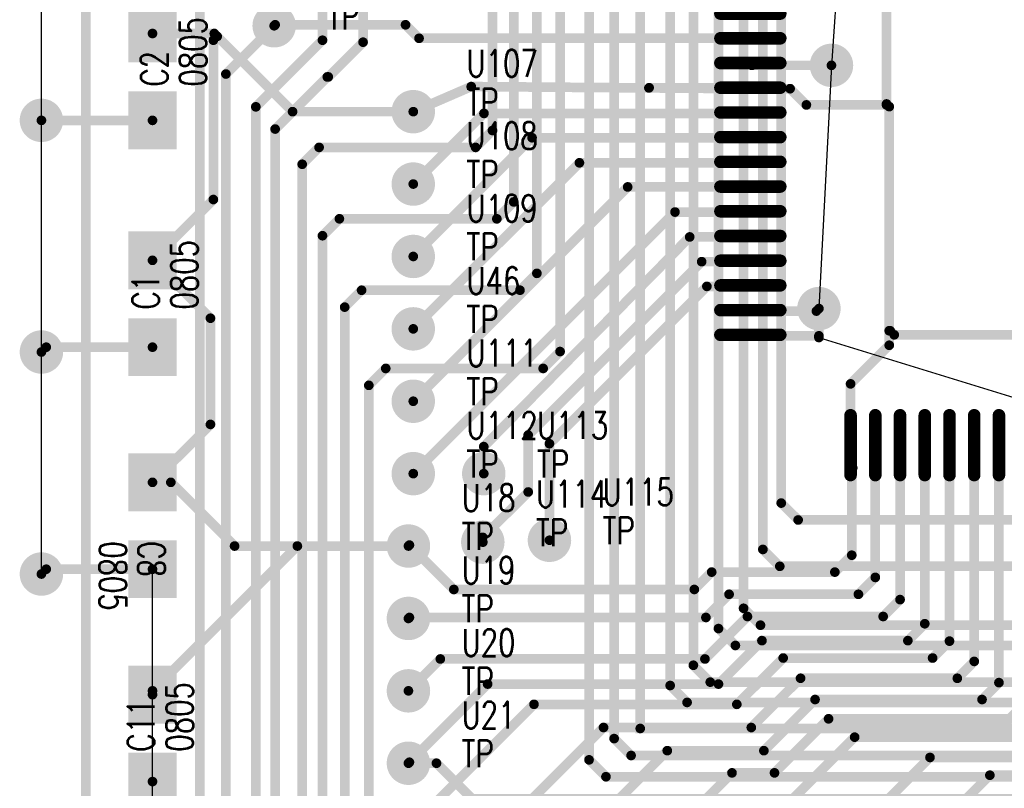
# Model space of a CAD drawing. Extents: x 22 to 3079, y -510 to 5425.
# Tile 4 of 15: x 22 to 1042, y 2398 to 3194. Entities that reach past the tile are written whole.
import ezdxf

# ---------------------------------------------------------------- set-up
doc = ezdxf.new("R2010")
doc.units = 0
for name, pattern in [('TRACK1', [2, 1, 1]), ('TRACK113', [2, 1, 1]), ('TRACK114', [2, 1, 1]), ('TRACK118', [2, 1, 1]), ('TRACK121', [2, 1, 1]), ('TRACK123', [2, 1, 1]), ('TRACK132', [2, 1, 1]), ('TRACK165', [2, 1, 1]), ('TRACK166', [2, 1, 1]), ('TRACK172', [2, 1, 1]), ('TRACK180', [2, 1, 1]), ('TRACK186', [2, 1, 1]), ('TRACK187', [2, 1, 1]), ('TRACK191', [2, 1, 1]), ('TRACK200', [2, 1, 1]), ('TRACK204', [2, 1, 1]), ('TRACK207', [2, 1, 1]), ('TRACK208', [2, 1, 1]), ('TRACK209', [2, 1, 1]), ('TRACK212', [2, 1, 1]), ('TRACK223', [2, 1, 1]), ('TRACK227', [2, 1, 1]), ('TRACK229', [2, 1, 1]), ('TRACK247', [2, 1, 1]), ('TRACK249', [2, 1, 1]), ('TRACK254', [2, 1, 1]), ('TRACK255', [2, 1, 1]), ('TRACK260', [2, 1, 1]), ('TRACK262', [2, 1, 1]), ('TRACK263', [2, 1, 1]), ('TRACK264', [2, 1, 1]), ('TRACK265', [2, 1, 1]), ('TRACK266', [2, 1, 1]), ('TRACK269', [2, 1, 1]), ('TRACK270', [2, 1, 1]), ('TRACK271', [2, 1, 1]), ('TRACK272', [2, 1, 1]), ('TRACK273', [2, 1, 1]), ('TRACK274', [2, 1, 1]), ('TRACK275', [2, 1, 1]), ('TRACK276', [2, 1, 1]), ('TRACK316', [2, 1, 1]), ('TRACK317', [2, 1, 1]), ('TRACK318', [2, 1, 1]), ('TRACK319', [2, 1, 1]), ('TRACK320', [2, 1, 1]), ('TRACK321', [2, 1, 1]), ('TRACK322', [2, 1, 1]), ('TRACK338', [2, 1, 1]), ('TRACK341', [2, 1, 1]), ('TRACK345', [2, 1, 1]), ('TRACK374', [2, 1, 1]), ('TRACK377', [2, 1, 1]), ('TRACK378', [2, 1, 1]), ('TRACK4', [2, 1, 1]), ('TRACK59', [2, 1, 1]), ('TRACK83', [2, 1, 1]), ('TRACK9', [2, 1, 1])]:
    doc.linetypes.add(name, pattern=pattern)
for name, color, linetype in [('CONNECTION', 202, 'CONTINUOUS'), ('DRIL_PLTE_THRU', 12, 'CONTINUOUS'), ('PADS_BOTTOM04', 152, 'CONTINUOUS'), ('PADS_INNER', 1, 'CONTINUOUS'), ('PADS_TOP01', 1, 'CONTINUOUS'), ('PADS_XR25', 168, 'CONTINUOUS'), ('PART_NAME_TOP', 52, 'CONTINUOUS'), ('PART_TOP', 132, 'CONTINUOUS'), ('REFDES', 132, 'CONTINUOUS'), ('TRACK01', 1, 'CONTINUOUS'), ('TRACK03', 5, 'CONTINUOUS'), ('VIA', 1, 'CONTINUOUS')]:
    doc.layers.add(name, color=color, linetype=linetype)
doc.styles.add('W5', font='simplex', dxfattribs={"width": 0.75})

# ---------------------------------------------------------------- blocks, each defined once
blk = doc.blocks.new('PADS_BLOCK_UNUSED2')
at = {"layer": 'DRIL_PLTE_THRU', "const_width": 1.5}
blk.add_lwpolyline([(0, -0.75, 1), (0, 0.75, 1)], format="xyb", close=True, dxfattribs=at)
at = {"layer": 'PADS_BOTTOM04'}
blk.add_lwpolyline([(0, -0.0002624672, 1), (0, 0.0002624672, 1)], format="xyb", close=True, dxfattribs=at)
at = {"layer": 'PADS_INNER'}
blk.add_lwpolyline([(0, -0.0002624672, 1), (0, 0.0002624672, 1)], format="xyb", close=True, dxfattribs=at)
at = {"layer": 'PADS_TOP01', "const_width": 50}
blk.add_lwpolyline([(-30, 0), (30, 0)], dxfattribs=at)
blk = doc.blocks.new('SYM_BLOCK_UNUSED1')
for p in [(-45, 0), (45, 0)]:
    blk.add_blockref('PADS_BLOCK_UNUSED2', p)
blk = doc.blocks.new('PART_TOP2')
blk.add_blockref('SYM_BLOCK_UNUSED1', (0, 0))
at = {"layer": 'PART_NAME_TOP', "style": 'W5', "width": 0.75}
blk.add_text('0805', height=28, dxfattribs=at).set_placement((-5.9999737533, -47.0002624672))
at = {"layer": 'REFDES', "style": 'W5', "width": 0.75}
blk.add_text('C1', height=28, dxfattribs=at).set_placement((-5.9999737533, -7.0002624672))
blk = doc.blocks.new('PART_TOP5')
blk.add_blockref('SYM_BLOCK_UNUSED1', (0, 0))
at = {"layer": 'PART_NAME_TOP', "style": 'W5', "width": 0.75}
blk.add_text('0805', height=28, dxfattribs=at).set_placement((-9.9999737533, -56.0001312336))
at = {"layer": 'REFDES', "style": 'W5', "width": 0.75}
blk.add_text('C2', height=28, dxfattribs=at).set_placement((-9.9999737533, -16.0001312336))
blk = doc.blocks.new('PART_TOP17')
blk.add_blockref('SYM_BLOCK_UNUSED1', (0, 0))
at = {"layer": 'PART_NAME_TOP', "style": 'W5', "width": 0.75}
blk.add_text('0805', height=28, dxfattribs=at).set_placement((-204.0001312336, -55.0005249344))
at = {"layer": 'REFDES', "style": 'W5', "width": 0.75}
blk.add_text('C8', height=28, dxfattribs=at).set_placement((-204.0001312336, -15.0005249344))
blk = doc.blocks.new('PART_TOP23')
blk.add_blockref('SYM_BLOCK_UNUSED1', (0, 0))
at = {"layer": 'PART_NAME_TOP', "style": 'W5', "width": 0.75}
blk.add_text('0805', height=28, dxfattribs=at).set_placement((-234, -42.0004986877))
at = {"layer": 'REFDES', "style": 'W5', "width": 0.75}
blk.add_text('C11', height=28, dxfattribs=at).set_placement((-234, -2.0004986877))
blk = doc.blocks.new('PADS_BLOCK_UNUSED9')
at = {"layer": 'DRIL_PLTE_THRU', "const_width": 1.5}
blk.add_lwpolyline([(0, -0.75, 1), (0, 0.75, 1)], format="xyb", close=True, dxfattribs=at)
at = {"layer": 'PADS_BOTTOM04'}
blk.add_lwpolyline([(0, -0.0002624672, 1), (0, 0.0002624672, 1)], format="xyb", close=True, dxfattribs=at)
at = {"layer": 'PADS_INNER'}
blk.add_lwpolyline([(0, -0.0002624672, 1), (0, 0.0002624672, 1)], format="xyb", close=True, dxfattribs=at)
at = {"layer": 'PADS_TOP01', "const_width": 6.5}
blk.add_lwpolyline([(3.25, -31), (3.25, 31, 1), (-3.25, 31), (-3.25, -31, 1)], format="xyb", close=True, dxfattribs=at)
blk = doc.blocks.new('PADS_BLOCK_UNUSED8')
at = {"layer": 'DRIL_PLTE_THRU', "const_width": 1.5}
blk.add_lwpolyline([(0, -0.75, 1), (0, 0.75, 1)], format="xyb", close=True, dxfattribs=at)
at = {"layer": 'PADS_BOTTOM04'}
blk.add_lwpolyline([(0, -0.0002624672, 1), (0, 0.0002624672, 1)], format="xyb", close=True, dxfattribs=at)
at = {"layer": 'PADS_INNER'}
blk.add_lwpolyline([(0, -0.0002624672, 1), (0, 0.0002624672, 1)], format="xyb", close=True, dxfattribs=at)
at = {"layer": 'PADS_TOP01', "const_width": 6.5}
blk.add_lwpolyline([(-31, -3.25), (31, -3.25, 1), (31, 3.25), (-31, 3.25, 1)], format="xyb", close=True, dxfattribs=at)
blk = doc.blocks.new('SYM_BLOCK_UNUSED7')
for name, p in [('PADS_BLOCK_UNUSED8', (357.5, -217.6)), ('PADS_BLOCK_UNUSED8', (357.5, -243.2)), ('PADS_BLOCK_UNUSED8', (357.5, -268.8)), ('PADS_BLOCK_UNUSED8', (357.5, -294.4)), ('PADS_BLOCK_UNUSED8', (357.5, -320)), ('PADS_BLOCK_UNUSED8', (357.5, -345.6)), ('PADS_BLOCK_UNUSED8', (357.5, -371.2)), ('PADS_BLOCK_UNUSED9', (-89.6, -475)), ('PADS_BLOCK_UNUSED9', (-64, -475)), ('PADS_BLOCK_UNUSED9', (-38.4, -475)), ('PADS_BLOCK_UNUSED9', (-12.8, -475)), ('PADS_BLOCK_UNUSED9', (12.8, -475)), ('PADS_BLOCK_UNUSED9', (38.4, -475)), ('PADS_BLOCK_UNUSED9', (64, -475)), ('PADS_BLOCK_UNUSED9', (89.6, -475)), ('PADS_BLOCK_UNUSED9', (115.2, -475)), ('PADS_BLOCK_UNUSED9', (140.8, -475)), ('PADS_BLOCK_UNUSED9', (166.4, -475)), ('PADS_BLOCK_UNUSED9', (192, -475)), ('PADS_BLOCK_UNUSED9', (217.6, -475)), ('PADS_BLOCK_UNUSED9', (243.2, -475))]:
    blk.add_blockref(name, p)
blk = doc.blocks.new('PART_TOP80')
blk.add_blockref('SYM_BLOCK_UNUSED7', (0, 0))
blk = doc.blocks.new('PADS_BLOCK_UNUSED19')
at = {"layer": 'DRIL_PLTE_THRU', "const_width": 15.5}
blk.add_lwpolyline([(0, -7.75, 1), (0, 7.75, 1)], format="xyb", close=True, dxfattribs=at)
at = {"layer": 'PADS_BOTTOM04', "const_width": 22.5}
blk.add_lwpolyline([(0, -11.25, 1), (0, 11.25, 1)], format="xyb", close=True, dxfattribs=at)
at = {"layer": 'PADS_INNER', "const_width": 22.5}
blk.add_lwpolyline([(0, -11.25, 1), (0, 11.25, 1)], format="xyb", close=True, dxfattribs=at)
at = {"layer": 'PADS_TOP01', "const_width": 22.5}
blk.add_lwpolyline([(0, -11.25, 1), (0, 11.25, 1)], format="xyb", close=True, dxfattribs=at)
at = {"layer": 'PADS_XR25', "const_width": 22.5}
blk.add_lwpolyline([(0, -11.25, 1), (0, 11.25, 1)], format="xyb", close=True, dxfattribs=at)
blk = doc.blocks.new('SYM_BLOCK_UNUSED6')
blk.add_blockref('PADS_BLOCK_UNUSED19', (0, -1))
blk = doc.blocks.new('PART_TOP108')
blk.add_blockref('SYM_BLOCK_UNUSED6', (0, 0))
at = {"layer": 'PART_NAME_TOP', "style": 'W5', "width": 0.75}
blk.add_text('TP', height=28, dxfattribs=at).set_placement((55, -5))
at = {"layer": 'REFDES', "style": 'W5', "width": 0.75}
blk.add_text('U18', height=28, dxfattribs=at).set_placement((55, 35))
blk = doc.blocks.new('PART_TOP167')
blk.add_blockref('SYM_BLOCK_UNUSED6', (0, 0))
at = {"layer": 'PART_NAME_TOP', "style": 'W5', "width": 0.75}
blk.add_text('TP', height=28, dxfattribs=at).set_placement((55, -5))
at = {"layer": 'REFDES', "style": 'W5', "width": 0.75}
blk.add_text('U105', height=28, dxfattribs=at).set_placement((55, 35))
blk = doc.blocks.new('PART_TOP168')
blk.add_blockref('SYM_BLOCK_UNUSED6', (0, 0))
at = {"layer": 'PART_NAME_TOP', "style": 'W5', "width": 0.75}
blk.add_text('TP', height=28, dxfattribs=at).set_placement((55, -5))
at = {"layer": 'REFDES', "style": 'W5', "width": 0.75}
blk.add_text('U107', height=28, dxfattribs=at).set_placement((55, 35))
blk = doc.blocks.new('PART_TOP169')
blk.add_blockref('SYM_BLOCK_UNUSED6', (0, 0))
at = {"layer": 'PART_NAME_TOP', "style": 'W5', "width": 0.75}
blk.add_text('TP', height=28, dxfattribs=at).set_placement((55, -5))
at = {"layer": 'REFDES', "style": 'W5', "width": 0.75}
blk.add_text('U108', height=28, dxfattribs=at).set_placement((55, 35))
blk = doc.blocks.new('PART_TOP170')
blk.add_blockref('SYM_BLOCK_UNUSED6', (0, 0))
at = {"layer": 'PART_NAME_TOP', "style": 'W5', "width": 0.75}
blk.add_text('TP', height=28, dxfattribs=at).set_placement((55, -5))
at = {"layer": 'REFDES', "style": 'W5', "width": 0.75}
blk.add_text('U109', height=28, dxfattribs=at).set_placement((55, 35))
blk = doc.blocks.new('PART_TOP171')
blk.add_blockref('SYM_BLOCK_UNUSED6', (0, 0))
at = {"layer": 'PART_NAME_TOP', "style": 'W5', "width": 0.75}
blk.add_text('TP', height=28, dxfattribs=at).set_placement((55, -5))
at = {"layer": 'REFDES', "style": 'W5', "width": 0.75}
blk.add_text('U111', height=28, dxfattribs=at).set_placement((55, 35))
blk = doc.blocks.new('PART_TOP172')
blk.add_blockref('SYM_BLOCK_UNUSED6', (0, 0))
at = {"layer": 'PART_NAME_TOP', "style": 'W5', "width": 0.75}
blk.add_text('TP', height=28, dxfattribs=at).set_placement((55, -5))
at = {"layer": 'REFDES', "style": 'W5', "width": 0.75}
blk.add_text('U112', height=28, dxfattribs=at).set_placement((55, 35))
blk = doc.blocks.new('PART_TOP173')
blk.add_blockref('SYM_BLOCK_UNUSED6', (0, 0))
at = {"layer": 'PART_NAME_TOP', "style": 'W5', "width": 0.75}
blk.add_text('TP', height=28, dxfattribs=at).set_placement((55, -5))
at = {"layer": 'REFDES', "style": 'W5', "width": 0.75}
blk.add_text('U113', height=28, dxfattribs=at).set_placement((55, 35))
blk = doc.blocks.new('PART_TOP174')
blk.add_blockref('SYM_BLOCK_UNUSED6', (0, 0))
at = {"layer": 'PART_NAME_TOP', "style": 'W5', "width": 0.75}
blk.add_text('TP', height=28, dxfattribs=at).set_placement((55, -5))
at = {"layer": 'REFDES', "style": 'W5', "width": 0.75}
blk.add_text('U114', height=28, dxfattribs=at).set_placement((55, 35))
blk = doc.blocks.new('PART_TOP175')
blk.add_blockref('SYM_BLOCK_UNUSED6', (0, 0))
at = {"layer": 'PART_NAME_TOP', "style": 'W5', "width": 0.75}
blk.add_text('TP', height=28, dxfattribs=at).set_placement((55, -5))
at = {"layer": 'REFDES', "style": 'W5', "width": 0.75}
blk.add_text('U115', height=28, dxfattribs=at).set_placement((55, 35))
blk = doc.blocks.new('PART_TOP207')
blk.add_blockref('SYM_BLOCK_UNUSED6', (0, 0))
at = {"layer": 'PART_NAME_TOP', "style": 'W5', "width": 0.75}
blk.add_text('TP', height=28, dxfattribs=at).set_placement((55, -5))
at = {"layer": 'REFDES', "style": 'W5', "width": 0.75}
blk.add_text('U19', height=28, dxfattribs=at).set_placement((55, 35))
blk = doc.blocks.new('PART_TOP208')
blk.add_blockref('SYM_BLOCK_UNUSED6', (0, 0))
at = {"layer": 'PART_NAME_TOP', "style": 'W5', "width": 0.75}
blk.add_text('TP', height=28, dxfattribs=at).set_placement((55, -5))
at = {"layer": 'REFDES', "style": 'W5', "width": 0.75}
blk.add_text('U20', height=28, dxfattribs=at).set_placement((55, 35))
blk = doc.blocks.new('PART_TOP209')
blk.add_blockref('SYM_BLOCK_UNUSED6', (0, 0))
at = {"layer": 'PART_NAME_TOP', "style": 'W5', "width": 0.75}
blk.add_text('TP', height=28, dxfattribs=at).set_placement((55, -5))
at = {"layer": 'REFDES', "style": 'W5', "width": 0.75}
blk.add_text('U21', height=28, dxfattribs=at).set_placement((55, 35))
blk = doc.blocks.new('PART_TOP214')
blk.add_blockref('SYM_BLOCK_UNUSED6', (0, 0))
at = {"layer": 'PART_NAME_TOP', "style": 'W5', "width": 0.75}
blk.add_text('TP', height=28, dxfattribs=at).set_placement((55, -5))
at = {"layer": 'REFDES', "style": 'W5', "width": 0.75}
blk.add_text('U46', height=28, dxfattribs=at).set_placement((55, 35))
blk = doc.blocks.new('CORNER_10')
at = {"const_width": 5}
blk.add_lwpolyline([(0, -2.5, 1), (0, 2.5, 1)], format="xyb", close=True, dxfattribs=at)
blk = doc.blocks.new('PADS_BLOCK_UNUSED20')
at = {"layer": 'DRIL_PLTE_THRU', "const_width": 15.5}
blk.add_lwpolyline([(0, -7.75, 1), (0, 7.75, 1)], format="xyb", close=True, dxfattribs=at)
at = {"layer": 'PADS_BOTTOM04', "const_width": 22.5}
blk.add_lwpolyline([(0, -11.25, 1), (0, 11.25, 1)], format="xyb", close=True, dxfattribs=at)
at = {"layer": 'PADS_INNER', "const_width": 22.5}
blk.add_lwpolyline([(0, -11.25, 1), (0, 11.25, 1)], format="xyb", close=True, dxfattribs=at)
at = {"layer": 'PADS_TOP01', "const_width": 22.5}
blk.add_lwpolyline([(0, -11.25, 1), (0, 11.25, 1)], format="xyb", close=True, dxfattribs=at)
blk = doc.blocks.new('VIA0')
blk.add_blockref('PADS_BLOCK_UNUSED20', (0, 0))

msp = doc.modelspace()

# ---------------------------------------------------------------- linework, layer by layer
at = {"layer": 'CONNECTION', "linetype": 'TRACK186'}
for p, q in [((880, 3385), (863, 3147)), ((779, 3149.4), (779, 3148.4))]:
    msp.add_line(p, q, dxfattribs=at)
at = {"layer": 'CONNECTION', "linetype": 'TRACK187'}
for p, q in [((880, 3385), (863, 3147)), ((863, 3147), (850, 2895)), ((850, 2865), (1215.6, 2752.5))]:
    msp.add_line(p, q, dxfattribs=at)
at = {"layer": 'CONNECTION', "linetype": 'TRACK191'}
msp.add_line((45, 3090), (45, 3325), dxfattribs=at)
at = {"layer": 'CONNECTION', "linetype": 'TRACK212'}
for p, q in [((779, 3149.4), (779, 3148.4)), ((863, 3147), (850, 2895)), ((779, 2893.4), (779, 2892.4))]:
    msp.add_line(p, q, dxfattribs=at)
at = {"layer": 'CONNECTION', "linetype": 'TRACK132'}
msp.add_line((45, 2620), (45, 3090), dxfattribs=at)
at = {"layer": 'CONNECTION', "linetype": 'TRACK270'}
msp.add_line((779, 3098.2), (779, 3097.2), dxfattribs=at)
at = {"layer": 'CONNECTION', "linetype": 'TRACK271'}
msp.add_line((779, 3072.6), (779, 3071.6), dxfattribs=at)
at = {"layer": 'CONNECTION', "linetype": 'TRACK338'}
msp.add_line((779, 3047), (779, 3046), dxfattribs=at)
at = {"layer": 'CONNECTION', "linetype": 'TRACK272'}
msp.add_line((779, 3021.4), (779, 3020.4), dxfattribs=at)
at = {"layer": 'CONNECTION', "linetype": 'TRACK273'}
msp.add_line((779, 2995.8), (779, 2994.8), dxfattribs=at)
at = {"layer": 'CONNECTION', "linetype": 'TRACK274'}
msp.add_line((779, 2970.2), (779, 2969.2), dxfattribs=at)
at = {"layer": 'CONNECTION', "linetype": 'TRACK275'}
msp.add_line((779, 2944.6), (779, 2943.6), dxfattribs=at)
at = {"layer": 'CONNECTION', "linetype": 'TRACK276'}
msp.add_line((779, 2919), (779, 2918), dxfattribs=at)
at = {"layer": 'CONNECTION', "linetype": 'TRACK166'}
for p, q in [((779, 2893.4), (779, 2892.4)), ((779, 2867.8), (779, 2866.8))]:
    msp.add_line(p, q, dxfattribs=at)
at = {"layer": 'CONNECTION', "linetype": 'TRACK165'}
for p, q in [((779, 2867.8), (779, 2866.8)), ((850, 2865), (1215.6, 2752.5))]:
    msp.add_line(p, q, dxfattribs=at)
at = {"layer": 'CONNECTION', "linetype": 'TRACK172'}
msp.add_line((45, 2620), (45, 2850), dxfattribs=at)
at = {"layer": 'CONNECTION', "linetype": 'TRACK318'}
msp.add_line((908.4, 2753.5), (908.4, 2752.5), dxfattribs=at)
at = {"layer": 'CONNECTION', "linetype": 'TRACK319'}
msp.add_line((934, 2753.5), (934, 2752.5), dxfattribs=at)
at = {"layer": 'CONNECTION', "linetype": 'TRACK378'}
msp.add_line((959.6, 2753.5), (959.6, 2752.5), dxfattribs=at)
at = {"layer": 'CONNECTION', "linetype": 'TRACK321'}
msp.add_line((985.2, 2753.5), (985.2, 2752.5), dxfattribs=at)
at = {"layer": 'CONNECTION', "linetype": 'TRACK322'}
msp.add_line((1010.8, 2753.5), (1010.8, 2752.5), dxfattribs=at)
at = {"layer": 'CONNECTION', "linetype": 'TRACK59'}
msp.add_line((1036.4, 2753.5), (1036.4, 2752.5), dxfattribs=at)
at = {"layer": 'CONNECTION', "linetype": 'TRACK341'}
msp.add_line((160, 2270), (160, 2625), dxfattribs=at)
at = {"layer": 'CONNECTION', "linetype": 'TRACK180'}
msp.add_line((160, 2270), (160, 2625), dxfattribs=at)
at = {"layer": 'TRACK01', "linetype": 'TRACK4', "const_width": 10}
msp.add_lwpolyline([(882.8, 2753.5), (882.8, 2817), (922.8, 2857), (922.8, 2872), (922.8, 3104.2), (920, 3107), (920, 3268), (833, 3355), (779.8, 3355), (778.2, 3355), (779, 3354.2)], dxfattribs=at)
at = {"layer": 'TRACK01', "linetype": 'TRACK374', "const_width": 10}
msp.add_lwpolyline([(779, 3175), (436, 3175), (422, 3189), (287, 3189), (286, 3188)], dxfattribs=at)
at = {"layer": 'TRACK01', "linetype": 'TRACK247', "const_width": 10}
msp.add_lwpolyline([(160, 3180), (224, 3180), (227, 3177), (223, 3173), (223, 3008), (160, 2945)], dxfattribs=at)
at = {"layer": 'TRACK01', "linetype": 'TRACK223', "const_width": 10}
msp.add_lwpolyline([(160, 2945), (223, 3008), (223, 3173), (227, 3177), (305, 3099), (430, 3099)], dxfattribs=at)
at = {"layer": 'TRACK01', "linetype": 'TRACK212', "const_width": 10}
for points in [[(779, 3148.4), (780.6, 3147), (863, 3147)], [(850, 2895), (847.4, 2892.4), (779, 2892.4)]]:
    msp.add_lwpolyline(points, dxfattribs=at)
at = {"layer": 'TRACK01', "linetype": 'TRACK186', "const_width": 10}
msp.add_lwpolyline([(863, 3147), (780.6, 3147), (779, 3148.4)], dxfattribs=at)
at = {"layer": 'TRACK01', "linetype": 'TRACK9', "const_width": 10}
msp.add_lwpolyline([(430, 3099), (490, 3125), (673.9984514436, 3123.5993175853), (673.9984514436, 3123.599343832), (674.1991076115, 3123.8), (779, 3123.8)], dxfattribs=at)
at = {"layer": 'TRACK01', "linetype": 'TRACK269', "const_width": 10}
msp.add_lwpolyline([(779, 3123.8), (674.1991076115, 3123.8), (673.9984514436, 3123.599343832), (673.9984514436, 3123.5993175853), (779, 3122.8), (820.2, 3122.8), (837, 3106), (920, 3106), (920, 3107), (922.8, 3104.2), (922.8, 2872), (923.8, 2872), (928, 2867.8), (1318, 2867.8), (1241.2, 2791), (1241.2, 2753.5)], dxfattribs=at)
at = {"layer": 'TRACK01', "linetype": 'TRACK270', "const_width": 10}
msp.add_lwpolyline([(430, 3024), (503.2, 3097.2), (779, 3097.2)], dxfattribs=at)
at = {"layer": 'TRACK01', "linetype": 'TRACK345', "const_width": 10}
msp.add_lwpolyline([(1729, 3098.2), (1618.2, 3098.2), (1615, 3095), (1555, 3035), (1555, 2946.8), (1635, 2866.8), (1572, 2866.8), (1571, 2867.8), (1318, 2867.8), (928, 2867.8), (923.8, 2872), (922.8, 2872), (922.8, 2857), (882.8, 2817), (882.8, 2753.5)], dxfattribs=at)
at = {"layer": 'TRACK01', "linetype": 'TRACK132', "const_width": 10}
for points in [[(45, 3090), (160, 3090)], [(160, 2625), (50, 2625), (45, 2620)]]:
    msp.add_lwpolyline(points, dxfattribs=at)
at = {"layer": 'TRACK01', "linetype": 'TRACK191', "const_width": 10}
msp.add_lwpolyline([(160, 3090), (45, 3090)], dxfattribs=at)
at = {"layer": 'TRACK01', "linetype": 'TRACK271', "const_width": 10}
msp.add_lwpolyline([(430, 2949), (553, 3072), (778.6, 3072), (779, 3071.6)], dxfattribs=at)
at = {"layer": 'TRACK01', "linetype": 'TRACK338', "const_width": 10}
msp.add_lwpolyline([(430, 2874), (602, 3046), (779, 3046)], dxfattribs=at)
at = {"layer": 'TRACK01', "linetype": 'TRACK272', "const_width": 10}
msp.add_lwpolyline([(430, 2799), (652, 3021), (778.4, 3021), (779, 3020.4)], dxfattribs=at)
at = {"layer": 'TRACK01', "linetype": 'TRACK273', "const_width": 10}
msp.add_lwpolyline([(430, 2724), (701, 2995), (778.8, 2995), (779, 2994.8)], dxfattribs=at)
at = {"layer": 'TRACK01', "linetype": 'TRACK274', "const_width": 10}
msp.add_lwpolyline([(779, 2969.2), (716.2, 2969.2), (503, 2752), (503, 2724)], dxfattribs=at)
at = {"layer": 'TRACK01', "linetype": 'TRACK262', "const_width": 10}
msp.add_lwpolyline([(160, 2945), (220, 2885), (220, 2775), (160, 2715)], dxfattribs=at)
at = {"layer": 'TRACK01', "linetype": 'TRACK275', "const_width": 10}
msp.add_lwpolyline([(502, 2653), (502, 2658), (549, 2705), (549, 2764), (728.6, 2943.6), (779, 2943.6)], dxfattribs=at)
at = {"layer": 'TRACK01', "linetype": 'TRACK276', "const_width": 10}
msp.add_lwpolyline([(779, 2918), (734, 2918), (571, 2755), (571, 2655)], dxfattribs=at)
at = {"layer": 'TRACK01', "linetype": 'TRACK165', "const_width": 10}
msp.add_lwpolyline([(779, 2866.8), (850, 2866.8), (850, 2895)], dxfattribs=at)
at = {"layer": 'TRACK01', "linetype": 'TRACK166', "const_width": 10}
for points in [[(779, 2892.4), (847.4, 2892.4), (850, 2895)], [(850, 2895), (850, 2866.8), (779, 2866.8)]]:
    msp.add_lwpolyline(points, dxfattribs=at)
at = {"layer": 'TRACK01', "linetype": 'TRACK1', "const_width": 10}
msp.add_lwpolyline([(1241.2, 2753.5), (1241.2, 2791), (1318, 2867.8), (928, 2867.8), (923.8, 2872), (922.8, 2872), (922.8, 2857), (882.8, 2817), (882.8, 2753.5)], dxfattribs=at)
at = {"layer": 'TRACK01', "linetype": 'TRACK172', "const_width": 10}
for points in [[(45, 2850), (50, 2855), (160, 2855)], [(160, 2625), (50, 2625), (45, 2620)]]:
    msp.add_lwpolyline(points, dxfattribs=at)
at = {"layer": 'TRACK01', "linetype": 'TRACK318', "const_width": 10}
msp.add_lwpolyline([(425, 2574), (426, 2575), (440, 2575), (733, 2575), (757, 2599), (890.9, 2599), (908.4, 2616.5), (908.4, 2752.5)], dxfattribs=at)
at = {"layer": 'TRACK01', "linetype": 'TRACK319', "const_width": 10}
msp.add_lwpolyline([(425, 2499), (458, 2532), (732, 2532), (776, 2576), (916.5, 2576), (934, 2593.5), (934, 2752.5)], dxfattribs=at)
at = {"layer": 'TRACK01', "linetype": 'TRACK378', "const_width": 10}
msp.add_lwpolyline([(959.6, 2752.5), (959.6, 2568.5), (942.1, 2551), (791, 2551), (746, 2506), (507, 2506), (426, 2425), (425, 2424)], dxfattribs=at)
at = {"layer": 'TRACK01', "linetype": 'TRACK321', "const_width": 10}
msp.add_lwpolyline([(425, 2349), (425, 2355), (555, 2485), (765, 2485), (813, 2533), (967.7, 2533), (985.2, 2550.5), (985.2, 2752.5)], dxfattribs=at)
at = {"layer": 'TRACK01', "linetype": 'TRACK322', "const_width": 10}
msp.add_lwpolyline([(515, 2349), (627, 2461), (780, 2461), (831, 2512), (993.3, 2512), (1010.8, 2529.5), (1010.8, 2752.5)], dxfattribs=at)
at = {"layer": 'TRACK01', "linetype": 'TRACK59', "const_width": 10}
msp.add_lwpolyline([(1036.4, 2752.5), (1036.4, 2507.5), (1018.9, 2490), (846, 2490), (793, 2437), (693, 2437), (605, 2349)], dxfattribs=at)
at = {"layer": 'TRACK01', "linetype": 'TRACK204', "const_width": 10}
msp.add_lwpolyline([(1062, 2752.5), (1065, 2749.5), (1065, 2487.4999737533), (1047.5, 2470), (860, 2470), (804, 2414), (760, 2414), (695, 2349)], dxfattribs=at)
at = {"layer": 'TRACK01', "linetype": 'TRACK207', "const_width": 10}
msp.add_lwpolyline([(785, 2349), (887, 2451), (1070.1, 2451), (1087.6, 2468.5), (1087.6, 2752.5)], dxfattribs=at)
at = {"layer": 'TRACK01', "linetype": 'TRACK208', "const_width": 10}
msp.add_lwpolyline([(875, 2349), (875, 2349.3889501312), (875.6110498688, 2350), (885, 2350), (965, 2430), (1103.6110498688, 2430), (1115.6110498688, 2442), (1115.6110498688, 2750.0889501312), (1113.2, 2752.5)], dxfattribs=at)
at = {"layer": 'TRACK01', "linetype": 'TRACK209', "const_width": 10}
msp.add_lwpolyline([(965, 2349), (965, 2349.5737795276), (1027, 2411.5737795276), (1119.5, 2411.5737795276), (1137, 2429.0737795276), (1137, 2750.7), (1138.8, 2752.5), (1140, 2751.3)], dxfattribs=at)
at = {"layer": 'TRACK01', "linetype": 'TRACK229', "const_width": 10}
for points in [[(425, 2649), (426, 2650), (472, 2604), (721, 2604), (739, 2622), (866.5, 2622), (884, 2639.5), (884, 2729), (885, 2730)], [(160, 2495), (160, 2499), (310, 2649), (425, 2649)]]:
    msp.add_lwpolyline(points, dxfattribs=at)
at = {"layer": 'TRACK01', "linetype": 'TRACK227', "const_width": 10}
msp.add_lwpolyline([(160, 2715), (179, 2715), (245, 2649), (310, 2649), (160, 2499), (160, 2495)], dxfattribs=at)
at = {"layer": 'TRACK01', "linetype": 'TRACK180', "const_width": 10}
msp.add_lwpolyline([(160, 2405), (160, 2270)], dxfattribs=at)
at = {"layer": 'TRACK03', "linetype": 'TRACK249', "const_width": 10}
msp.add_lwpolyline([(961, 3902), (927, 3902), (877, 3952), (593.5, 3952), (576, 3934.5), (576, 3794), (652, 3718), (652, 3622), (720, 3554), (720, 2525.5), (737.5, 2508), (1691, 2508), (1814, 2395), (1814, 2140), (1799, 2125)], dxfattribs=at)
at = {"layer": 'TRACK03', "linetype": 'TRACK113', "const_width": 10}
msp.add_lwpolyline([(2200, 1400), (1848, 1735), (1848, 2189), (1903, 2244), (1903, 2397), (1754, 2546), (763.5, 2546), (746, 2563.5), (746, 3279.5), (749, 3282.5), (749, 3575), (684, 3640), (684, 3729), (660, 3753), (660, 3923), (862.5, 3923), (880, 3905.5), (880, 3849)], dxfattribs=at)
at = {"layer": 'TRACK03', "linetype": 'TRACK200', "const_width": 10}
msp.add_lwpolyline([(1600, 2124), (1635, 2173), (1635, 2399), (1574, 2460), (665, 2460), (665, 3492), (582, 3575), (582, 3697), (430, 3849)], dxfattribs=at)
at = {"layer": 'TRACK03', "linetype": 'TRACK118', "const_width": 10}
msp.add_lwpolyline([(1700, 2124), (1700, 2190), (1728, 2218), (1728, 2389), (1630, 2487), (713.5, 2487), (696, 2504.5), (696, 3519), (625, 3590), (625, 3701), (520, 3806), (520, 3849)], dxfattribs=at)
at = {"layer": 'TRACK03', "linetype": 'TRACK114', "const_width": 10}
msp.add_lwpolyline([(2300, 1400), (2300, 1461), (1948, 1813), (1948, 2270.5), (1965.5, 2288), (1994.5, 2288), (2012, 2305.5), (2012, 2351), (1796, 2567), (789.5, 2567), (772, 2584.5), (772, 3487), (772, 3589), (742, 3619), (717, 3644), (717, 3845)], dxfattribs=at)
at = {"layer": 'TRACK03', "linetype": 'TRACK254', "const_width": 10}
msp.add_lwpolyline([(2300, 2124), (2300, 2158), (2296, 2158), (2104, 2350), (2107, 2350), (1781, 2676), (828.5, 2676), (811, 2693.5), (811, 3412), (811, 3754), (805, 3760), (806, 3761), (806, 3847)], dxfattribs=at)
at = {"layer": 'TRACK03', "linetype": 'TRACK121', "const_width": 10}
msp.add_lwpolyline([(1500, 2116), (1501, 2117), (1501, 2136), (1543, 2178), (1543, 2414.5), (1525.5, 2432), (655.5, 2432), (638, 2449.5), (638, 3471), (539, 3570), (539, 3665), (430, 3774)], dxfattribs=at)
at = {"layer": 'TRACK03', "linetype": 'TRACK255', "const_width": 10}
msp.add_lwpolyline([(762, 3744), (792, 3714), (792, 2645.5), (809.5, 2628), (1770, 2628), (2200, 2198), (2200, 2124)], dxfattribs=at)
at = {"layer": 'TRACK03', "linetype": 'TRACK123', "const_width": 10}
msp.add_lwpolyline([(430, 3699), (485, 3644), (485, 3572), (612, 3445), (612, 2427.5), (629.5, 2410), (1437.5, 2410), (1455, 2392.5), (1455, 2176), (1415, 2136), (1415, 2116)], dxfattribs=at)
at = {"layer": 'TRACK03', "linetype": 'TRACK260', "const_width": 10}
msp.add_lwpolyline([(1200, 1400), (1202, 1400), (1202, 1532.5), (1184.5, 1550), (108.5, 1550), (91, 1567.5), (91, 3605.5), (108.5, 3623), (429, 3623), (430, 3624)], dxfattribs=at)
at = {"layer": 'TRACK03', "linetype": 'TRACK83', "const_width": 10}
msp.add_lwpolyline([(400, 2000), (209, 2000), (209, 3255), (209, 3531.5), (226.5, 3549), (430, 3549)], dxfattribs=at)
at = {"layer": 'TRACK03', "linetype": 'TRACK264', "const_width": 10}
msp.add_lwpolyline([(335, 3464), (404, 3464), (468, 3400), (468, 3373), (558, 3283), (558, 2931.5), (540.5, 2914), (376.5, 2914), (359, 2896.5), (359, 2277.5), (376.5, 2260), (838, 2260), (985, 2120)], dxfattribs=at)
at = {"layer": 'TRACK03', "linetype": 'TRACK263', "const_width": 10}
msp.add_lwpolyline([(465, 3469), (483, 3469), (487, 3465), (492, 3435), (492, 3395), (582, 3305), (582, 2850.5), (564.5, 2833), (401.5, 2833), (384, 2815.5), (384, 2298.5), (401.5, 2281), (901, 2281), (1079, 2103)], dxfattribs=at)
at = {"layer": 'TRACK03', "linetype": 'TRACK265', "const_width": 10}
msp.add_lwpolyline([(290, 3414), (290, 3406), (420, 3406), (445, 3381), (445, 3345), (534, 3256), (534, 3005.5), (516.5, 2988), (353.5, 2988), (336, 2970.5), (336, 2256.5), (353.5, 2239), (771, 2239), (900, 2119)], dxfattribs=at)
at = {"layer": 'TRACK03', "linetype": 'TRACK266', "const_width": 10}
msp.add_lwpolyline([(380, 3369), (378, 3369), (512, 3235), (512, 3079.5), (494.5, 3062), (332.5, 3062), (315, 3044.5), (315, 2235.5), (332.5, 2218), (698, 2218), (800, 2124)], dxfattribs=at)
at = {"layer": 'TRACK03', "linetype": 'TRACK316', "const_width": 10}
msp.add_lwpolyline([(378, 3308), (378, 3171), (342, 3135), (341, 3135), (287, 3081), (287, 2211.5), (304.5, 2194), (642, 2194), (699, 2125)], dxfattribs=at)
at = {"layer": 'TRACK03', "linetype": 'TRACK317', "const_width": 10}
msp.add_lwpolyline([(599, 2125), (553, 2171), (284.5, 2171), (267, 2188.5), (267, 3104), (336, 3173), (336, 3249)], dxfattribs=at)
at = {"layer": 'TRACK03', "linetype": 'TRACK377', "const_width": 10}
msp.add_lwpolyline([(286, 3188), (236, 3138), (236, 2087.4999737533), (253.5, 2070), (444, 2070), (499, 2125)], dxfattribs=at)
at = {"layer": 'TRACK03', "linetype": 'TRACK165', "const_width": 10}
msp.add_lwpolyline([(850, 2895), (850, 2865)], dxfattribs=at)
at = {"layer": 'TRACK03', "linetype": 'TRACK187', "const_width": 10}
msp.add_lwpolyline([(850, 2865), (850, 2895)], dxfattribs=at)
at = {"layer": 'TRACK03', "linetype": 'TRACK320', "const_width": 10}
msp.add_lwpolyline([(425, 2424), (454, 2424), (491, 2387), (1351.5, 2387), (1369, 2369.5), (1369, 2320), (1405, 2284)], dxfattribs=at)

# ---------------------------------------------------------------- block references
at = {"layer": 'PART_TOP'}
for name, p, rotation in [('PART_TOP80', (1254, 3111), 270), ('PART_TOP5', (160, 3135), 90), ('PART_TOP2', (160, 2900), 90), ('PART_TOP23', (160, 2670), 90), ('PART_TOP17', (160, 2450), 270)]:
    msp.add_blockref(name, p, dxfattribs=dict(at, rotation=rotation))
for name, p in [('PART_TOP167', (286, 3189)), ('PART_TOP168', (430, 3100)), ('PART_TOP169', (430, 3025)), ('PART_TOP170', (430, 2950)), ('PART_TOP214', (430, 2875)), ('PART_TOP171', (430, 2800)), ('PART_TOP172', (430, 2725)), ('PART_TOP173', (503, 2725)), ('PART_TOP108', (425, 2650)), ('PART_TOP174', (502, 2654)), ('PART_TOP175', (571, 2656)), ('PART_TOP207', (425, 2575)), ('PART_TOP208', (425, 2500)), ('PART_TOP209', (425, 2425))]:
    msp.add_blockref(name, p, dxfattribs=at)
at = {"layer": 'TRACK01'}
for p in [(286, 3188), (287, 3189), (422, 3189), (160, 3180), (224, 3180), (227, 3177), (227, 3177), (223, 3173), (223, 3173), (436, 3175), (779, 3175), (779, 3148.4), (779, 3148.4), (780.6, 3147), (780.6, 3147), (863, 3147), (863, 3147), (490, 3125), (673.9984514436, 3123.599343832), (673.9984514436, 3123.599343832), (673.9984514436, 3123.5993175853), (673.9984514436, 3123.5993175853), (674.1991076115, 3123.8), (674.1991076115, 3123.8), (779, 3123.8), (779, 3123.8), (820.2, 3122.8), (837, 3106), (920, 3107), (920, 3107), (920, 3106), (305, 3099), (430, 3099), (430, 3099), (503.2, 3097.2), (779, 3097.2), (922.8, 3104.2), (922.8, 3104.2), (45, 3090), (45, 3090), (160, 3090), (160, 3090), (553, 3072), (778.6, 3072), (779, 3071.6), (602, 3046), (779, 3046), (430, 3024), (652, 3021), (778.4, 3021), (779, 3020.4), (223, 3008), (223, 3008), (701, 2995), (778.8, 2995), (779, 2994.8), (716.2, 2969.2), (779, 2969.2), (160, 2945), (160, 2945), (160, 2945), (430, 2949), (728.6, 2943.6), (779, 2943.6), (734, 2918), (779, 2918), (779, 2892.4), (779, 2892.4), (847.4, 2892.4), (847.4, 2892.4), (850, 2895), (850, 2895), (850, 2895), (850, 2895), (220, 2885), (430, 2874), (922.8, 2872), (922.8, 2872), (922.8, 2872), (923.8, 2872), (923.8, 2872), (923.8, 2872), (779, 2866.8), (779, 2866.8), (850, 2866.8), (850, 2866.8), (928, 2867.8), (928, 2867.8), (928, 2867.8), (45, 2850), (50, 2855), (160, 2855), (922.8, 2857), (922.8, 2857), (922.8, 2857), (882.8, 2817), (882.8, 2817), (882.8, 2817), (430, 2799), (220, 2775), (549, 2764), (503, 2752), (571, 2755), (882.8, 2753.5), (882.8, 2753.5), (882.8, 2753.5), (908.4, 2752.5), (934, 2752.5), (959.6, 2752.5), (985.2, 2752.5), (1010.8, 2752.5), (1036.4, 2752.5), (884, 2729), (885, 2730), (430, 2724), (503, 2724), (160, 2715), (160, 2715), (179, 2715), (549, 2705), (502, 2658), (245, 2649), (310, 2649), (310, 2649), (425, 2649), (425, 2649), (426, 2650), (502, 2653), (571, 2655), (884, 2639.5), (45, 2620), (45, 2620), (50, 2625), (50, 2625), (160, 2625), (160, 2625), (739, 2622), (866.5, 2622), (908.4, 2616.5), (472, 2604), (721, 2604), (757, 2599), (890.9, 2599), (934, 2593.5), (426, 2575), (733, 2575), (776, 2576), (916.5, 2576), (425, 2574), (959.6, 2568.5), (791, 2551), (942.1, 2551), (985.2, 2550.5), (458, 2532), (732, 2532), (813, 2533), (967.7, 2533), (1010.8, 2529.5), (507, 2506), (746, 2506), (831, 2512), (993.3, 2512), (1036.4, 2507.5), (160, 2499), (160, 2499), (160, 2495), (160, 2495), (425, 2499), (555, 2485), (765, 2485), (846, 2490), (1018.9, 2490), (860, 2470), (627, 2461), (780, 2461), (887, 2451), (693, 2437), (793, 2437), (426, 2425), (965, 2430), (760, 2414), (804, 2414), (1027, 2411.5737795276), (160, 2405)]:
    msp.add_blockref('CORNER_10', p, dxfattribs=at)
at = {"layer": 'TRACK03'}
for p in [(286, 3188), (336, 3173), (378, 3171), (236, 3138), (341, 3135), (342, 3135), (267, 3104), (287, 3081), (512, 3079.5), (332.5, 3062), (494.5, 3062), (315, 3044.5), (534, 3005.5), (353.5, 2988), (516.5, 2988), (336, 2970.5), (558, 2931.5), (376.5, 2914), (540.5, 2914), (359, 2896.5), (850, 2895), (850, 2895), (850, 2865), (850, 2865), (582, 2850.5), (401.5, 2833), (564.5, 2833), (384, 2815.5), (811, 2693.5), (828.5, 2676), (792, 2645.5), (809.5, 2628), (772, 2584.5), (789.5, 2567), (746, 2563.5), (763.5, 2546), (720, 2525.5), (696, 2504.5), (737.5, 2508), (713.5, 2487), (665, 2460), (638, 2449.5), (655.5, 2432), (425, 2424), (454, 2424), (612, 2427.5), (629.5, 2410)]:
    msp.add_blockref('CORNER_10', p, dxfattribs=at)
at = {"layer": 'VIA', "linetype": 'TRACK212'}
for p in [(863, 3147), (850, 2895)]:
    msp.add_blockref('VIA0', p, dxfattribs=at)
at = {"layer": 'VIA', "linetype": 'TRACK186'}
msp.add_blockref('VIA0', (863, 3147), dxfattribs=at)
at = {"layer": 'VIA', "linetype": 'TRACK187'}
for p in [(863, 3147), (850, 2895)]:
    msp.add_blockref('VIA0', p, dxfattribs=at)
at = {"layer": 'VIA', "linetype": 'TRACK132'}
for p in [(45, 3090), (45, 2620)]:
    msp.add_blockref('VIA0', p, dxfattribs=at)
at = {"layer": 'VIA', "linetype": 'TRACK191'}
msp.add_blockref('VIA0', (45, 3090), dxfattribs=at)
at = {"layer": 'VIA', "linetype": 'TRACK165'}
msp.add_blockref('VIA0', (850, 2895), dxfattribs=at)
at = {"layer": 'VIA', "linetype": 'TRACK166'}
msp.add_blockref('VIA0', (850, 2895), dxfattribs=at)
at = {"layer": 'VIA', "linetype": 'TRACK172'}
for p in [(45, 2850), (45, 2620)]:
    msp.add_blockref('VIA0', p, dxfattribs=at)

doc.saveas('drawing.dxf')
